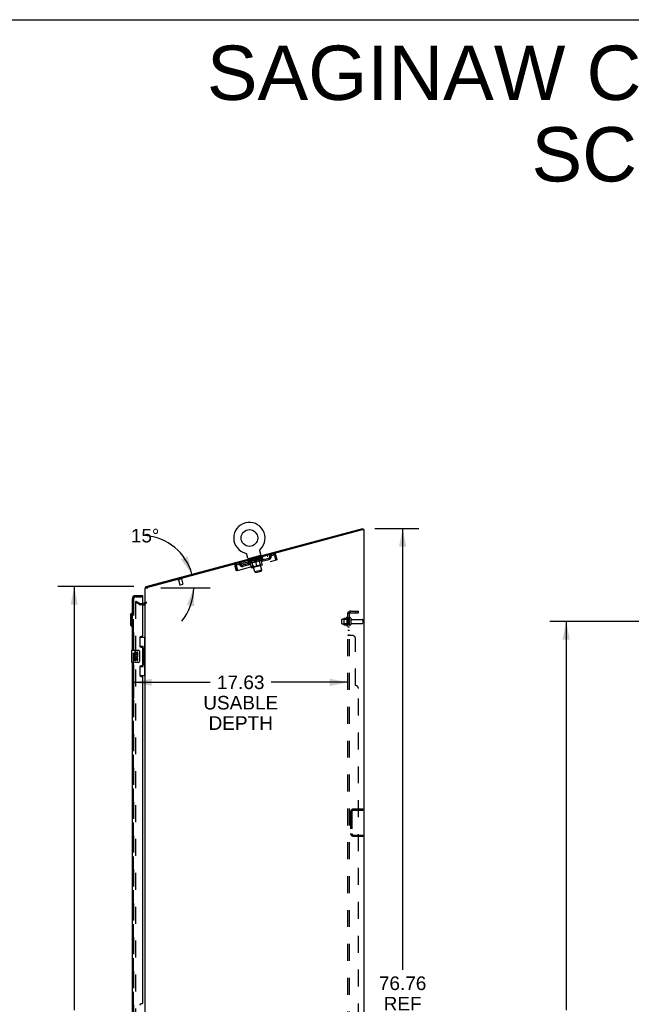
# Model space of a CAD drawing. Header units: inches. Extents: x 0 to 253, y 0 to 164.
# Tile 96 of 97: x 123 to 173, y 83 to 164. Entities that reach past the tile are written whole.
import ezdxf

# ---------------------------------------------------------------- set-up
doc = ezdxf.new("R2010")
doc.units = ezdxf.units.IN
doc.header["$LTSCALE"] = 13.939812
doc.header["$MEASUREMENT"] = 0
doc.linetypes.add('HIDDEN', pattern=[0.2, 0.1, -0.1])
doc.layers.get('0').update_dxf_attribs({"linetype": 'CONTINUOUS'})
for name, color, linetype in [('DEFAULT_2', 8, 'HIDDEN'), ('DIMENSIONS', 7, 'CONTINUOUS'), ('LEFTHAND_DOOR_ASSEMBLY', 7, 'CONTINUOUS'), ('RIGHTHAND_DOOR_ASSEMBLY', 7, 'CONTINUOUS'), ('SUBPANEL', 7, 'CONTINUOUS')]:
    doc.layers.add(name, color=color, linetype=linetype)
doc.styles.get("Standard").update_dxf_attribs({"font": 'arial.ttf'})
doc.dimstyles.new('DIMSTYLE_1', dxfattribs={"dimtxt": 1.118167, "dimasz": 1.490889, "dimexe": 0.09, "dimexo": 0.07, "dimgap": 0.0375, "dimtad": 0, "dimtih": 1, "dimtoh": 1, "dimzin": 4, "dimdsep": 46, "dimtxsty": 'Standard', "dimblk": '_FILLED', "dimblk1": '_FILLED', "dimblk2": '_FILLED', "dimcen": 0.09, "dimadec": 3, "dimazin": 1, "dimtfac": 1, "dimtdec": 3, "dimtofl": 0, "dimtmove": 0, "dimatfit": 3, "dimldrblk": '_FILLED', "dimfxl": 0, "dimtolj": 1, "dimtzin": 4, "dimarcsym": 0})
doc.dimstyles.new('DIMSTYLE_2', dxfattribs={"dimtxt": 1.118167, "dimasz": 1.490889, "dimexe": 0.09, "dimexo": 0.07, "dimgap": 0.0375, "dimtad": 0, "dimtih": 1, "dimtoh": 1, "dimdec": 0, "dimzin": 4, "dimdsep": 46, "dimtxsty": 'Standard', "dimblk": '_FILLED', "dimblk1": '_FILLED', "dimblk2": '_FILLED', "dimcen": 0.09, "dimadec": 3, "dimazin": 1, "dimtfac": 1, "dimtdec": 3, "dimtofl": 0, "dimtmove": 0, "dimatfit": 3, "dimldrblk": '_FILLED', "dimfxl": 0, "dimtolj": 1, "dimtzin": 4, "dimarcsym": 0})

# ---------------------------------------------------------------- blocks, each defined once
blk = doc.blocks.new('_FILLED')
at = {"color": 0, "linetype": 'ByBlock'}
blk.add_solid([(0, 0), (-1, 0.2), (-1, -0.2)], dxfattribs=at)
blk = doc.blocks.new('*D2')
at = {"layer": 'DIMENSIONS', "color": 2, "linetype": 'Continuous'}
for p, q in [((176.375, 114.468), (166.537, 114.468)), ((167.879, 114.468), (167.879, 82.461)), ((167.879, 48.218), (167.879, 80.225)), ((176.375, 48.218), (166.537, 48.218))]:
    blk.add_line(p, q, dxfattribs=at)
at = {"layer": 'DIMENSIONS', "color": 2, "linetype": 'Continuous', "xscale": 1.4908890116, "yscale": 1.4908890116, "zscale": 1.4908890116}
for p, rotation in [((167.879, 114.468), 90), ((167.879, 48.218), 270)]:
    blk.add_blockref('_FILLED', p, dxfattribs=dict(at, rotation=rotation))
at = {"layer": 'DIMENSIONS', "color": 2, "linetype": 'Continuous', "insert": (167.879, 81.902), "char_height": 1.1182, "width": 3.90735, "attachment_point": 2, "line_spacing_factor": 0.9}
blk.add_mtext('66.25', dxfattribs=at)
blk = doc.blocks.new('*D7')
at = {"layer": 'DIMENSIONS', "color": 2, "linetype": 'Continuous'}
for p, q in [((152.141, 122.107), (155.76, 122.107)), ((154.418, 122.107), (154.418, 85.805)), ((154.418, 45.343), (154.418, 81.891)), ((152.167, 45.343), (155.76, 45.343))]:
    blk.add_line(p, q, dxfattribs=at)
at = {"layer": 'DIMENSIONS', "color": 2, "linetype": 'Continuous', "xscale": 1.4908890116, "yscale": 1.4908890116, "zscale": 1.4908890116}
for p, rotation in [((154.418, 122.107), 90), ((154.418, 45.343), 270)]:
    blk.add_blockref('_FILLED', p, dxfattribs=dict(at, rotation=rotation))
at = {"layer": 'DIMENSIONS', "color": 2, "linetype": 'Continuous', "insert": (154.418, 85.246), "char_height": 1.1182, "width": 3.90735, "attachment_point": 2, "line_spacing_factor": 0.9}
blk.add_mtext('76.76\\PREF', dxfattribs=at)
blk = doc.blocks.new('*D10')
at = {"layer": 'DIMENSIONS', "color": 2, "linetype": 'Continuous'}
for p, q in [((132.284, 110.894), (132.284, 108.116)), ((132.284, 109.458), (138.584, 109.458)), ((149.909, 109.458), (143.609, 109.458))]:
    blk.add_line(p, q, dxfattribs=at)
at = {"layer": 'DIMENSIONS', "color": 2, "linetype": 'Continuous', "xscale": 1.4908890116, "yscale": 1.4908890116, "zscale": 1.4908890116, "rotation": 180}
blk.add_blockref('_FILLED', (132.284, 109.458), dxfattribs=at)
at = {"layer": 'DIMENSIONS', "color": 2, "linetype": 'Continuous', "xscale": 1.4908890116, "yscale": 1.4908890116, "zscale": 1.4908890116}
blk.add_blockref('_FILLED', (149.909, 109.458), dxfattribs=at)
at = {"layer": 'DIMENSIONS', "color": 2, "linetype": 'Continuous', "insert": (141.096, 110.017), "char_height": 1.1182, "width": 6.152, "attachment_point": 2, "line_spacing_factor": 0.9}
blk.add_mtext('17.63\\PUSABLE\\PDEPTH', dxfattribs=at)
blk = doc.blocks.new('*D11')
at = {"layer": 'DIMENSIONS', "color": 2, "linetype": 'Continuous'}
blk.add_line((134.508, 117.239), (138.572, 117.239), dxfattribs=at)
for start, end in [(15, 86.07322), (-39.71919, 0)]:
    blk.add_arc((132.929, 117.239), 4.301, start, end, dxfattribs=at)
for points in [[(136.185, 119.578), (137.084, 118.352), (136.726, 119.83)], [(137.267, 115.719), (137.23, 117.239), (136.679, 115.822)]]:
    blk.add_solid(points, dxfattribs=at)
at = {"layer": 'DIMENSIONS', "color": 2, "linetype": 'Continuous', "insert": (133.223, 122.089), "char_height": 1.11817, "width": 2.48297, "attachment_point": 2, "line_spacing_factor": 0.9}
blk.add_mtext('15\\fgdt;{\\fgdt;~}', dxfattribs=at)
blk = doc.blocks.new('*D12')
at = {"layer": 'DIMENSIONS', "color": 2, "linetype": 'Continuous'}
for p, q in [((132.298, 117.343), (126.053, 117.343)), ((127.395, 117.343), (127.395, 82.461)), ((127.395, 45.343), (127.395, 80.225)), ((132.309, 45.343), (126.053, 45.343))]:
    blk.add_line(p, q, dxfattribs=at)
at = {"layer": 'DIMENSIONS', "color": 2, "linetype": 'Continuous', "xscale": 1.4908890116, "yscale": 1.4908890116, "zscale": 1.4908890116}
for p, rotation in [((127.395, 117.343), 90), ((127.395, 45.343), 270)]:
    blk.add_blockref('_FILLED', p, dxfattribs=dict(at, rotation=rotation))
at = {"layer": 'DIMENSIONS', "color": 2, "linetype": 'Continuous', "insert": (127.395, 81.902), "char_height": 1.1182, "width": 3.90735, "attachment_point": 2, "line_spacing_factor": 0.9}
blk.add_mtext('72.00', dxfattribs=at)

msp = doc.modelspace()

# ---------------------------------------------------------------- linework, layer by layer
at = {"color": 7, "linetype": 'Continuous'}
for p, q in [((0, 163.998), (253.451, 163.998)), ((133.304, 117.339), (151.157, 122.123)), ((151.157, 122.123), (151.184, 122.023)), ((151.186, 122.023), (151.184, 122.023)), ((141.485, 120.089), (141.49, 120.087)), ((141.485, 120.089), (141.485, 120.089)), ((141.488, 120.088), (141.486, 120.088)), ((141.49, 120.087), (141.495, 120.086)), ((141.495, 120.086), (141.5, 120.084)), ((141.499, 120.084), (141.504, 120.082)), ((141.504, 120.082), (141.509, 120.08)), ((141.509, 120.08), (141.513, 120.078)), ((141.513, 120.078), (141.518, 120.076)), ((141.518, 120.076), (141.522, 120.073)), ((141.522, 120.073), (141.527, 120.07)), ((141.527, 120.07), (141.531, 120.068)), ((141.531, 120.068), (141.535, 120.065)), ((141.535, 120.065), (141.539, 120.061)), ((141.539, 120.062), (141.543, 120.058)), ((141.543, 120.058), (141.547, 120.055)), ((141.547, 120.055), (141.55, 120.051)), ((141.55, 120.051), (141.554, 120.048)), ((141.554, 120.048), (141.557, 120.044)), ((141.557, 120.044), (141.561, 120.04)), ((141.56, 120.04), (141.564, 120.036)), ((141.564, 120.036), (141.567, 120.032)), ((141.567, 120.032), (141.569, 120.028)), ((141.569, 120.028), (141.572, 120.023)), ((141.572, 120.023), (141.575, 120.019)), ((141.575, 120.019), (141.577, 120.015)), ((141.577, 120.015), (141.579, 120.01)), ((141.579, 120.01), (141.581, 120.005)), ((141.581, 120.005), (141.583, 120.001)), ((141.669, 119.683), (141.588, 119.987)), ((142.669, 120.317), (142.67, 120.323)), ((142.669, 120.312), (142.669, 120.317)), ((142.67, 120.307), (142.669, 120.312)), ((142.67, 120.328), (142.671, 120.333)), ((142.67, 120.322), (142.67, 120.328)), ((142.67, 120.302), (142.67, 120.307)), ((142.671, 120.297), (142.67, 120.302)), ((142.671, 120.338), (142.672, 120.343)), ((142.671, 120.333), (142.671, 120.338)), ((142.671, 120.292), (142.671, 120.297)), ((142.672, 120.287), (142.671, 120.292)), ((142.672, 120.343), (142.673, 120.348)), ((142.673, 120.282), (142.672, 120.287)), ((142.673, 120.282), (142.672, 120.287)), ((142.673, 120.348), (142.674, 120.353)), ((142.674, 120.278), (142.673, 120.282)), ((142.674, 120.353), (142.676, 120.358)), ((142.756, 119.974), (142.674, 120.278)), ((142.676, 120.357), (142.677, 120.362)), ((142.677, 120.362), (142.679, 120.367)), ((142.679, 120.367), (142.681, 120.372)), ((142.681, 120.372), (142.683, 120.376)), ((142.683, 120.376), (142.685, 120.381)), ((142.685, 120.381), (142.688, 120.385)), ((142.688, 120.385), (142.69, 120.39)), ((142.69, 120.39), (142.693, 120.394)), ((142.693, 120.394), (142.696, 120.398)), ((142.696, 120.398), (142.699, 120.402)), ((142.699, 120.402), (142.702, 120.406)), ((142.702, 120.406), (142.705, 120.41)), ((142.705, 120.41), (142.709, 120.414)), ((142.705, 120.41), (142.706, 120.411)), ((142.709, 120.414), (142.712, 120.418)), ((142.711, 120.417), (142.71, 120.415)), ((142.712, 120.418), (142.712, 120.417)), ((142.713, 119.892), (141.747, 119.633)), ((141.747, 119.633), (141.755, 119.604)), ((142.713, 119.892), (142.721, 119.863)), ((133.326, 117.257), (133.287, 117.288)), ((133.304, 117.339), (133.331, 117.239)), ((133.095, 115.947), (133.034, 115.947))]:
    msp.add_line(p, q, dxfattribs=at)
at = {"color": 3, "linetype": 'Continuous'}
for p, q in [((151.096, 121.999), (133.331, 117.239)), ((151.109, 122.003), (151.096, 121.999)), ((151.121, 122.006), (151.109, 122.003)), ((151.133, 122.009), (151.121, 122.006)), ((151.145, 122.012), (151.133, 122.009)), ((151.186, 122.023), (151.145, 122.012)), ((151.238, 122.023), (151.186, 122.023)), ((151.238, 122.023), (151.238, 45.447)), ((133.238, 45.447), (133.238, 117.239)), ((133.238, 117.239), (133.464, 117.239)), ((133.464, 117.239), (133.464, 117.275))]:
    msp.add_line(p, q, dxfattribs=at)
at = {"color": 7, "linetype": 'Continuous'}
for points in [[(141.583, 120.001), (141.585, 119.996), (141.586, 119.991), (141.588, 119.987)], [(133.287, 117.288), (133.288, 117.29), (133.289, 117.293), (133.29, 117.295), (133.291, 117.298), (133.292, 117.301), (133.292, 117.304), (133.293, 117.307), (133.293, 117.31), (133.294, 117.313), (133.294, 117.317), (133.295, 117.32), (133.295, 117.322), (133.295, 117.325), (133.296, 117.328), (133.297, 117.33), (133.297, 117.333), (133.298, 117.335), (133.299, 117.336), (133.3, 117.337), (133.302, 117.338), (133.303, 117.339), (133.304, 117.339)]]:
    msp.add_lwpolyline(points, dxfattribs=at)
msp.add_circle((141.809, 121.335), 0.688, dxfattribs=at)
for centre, radius, start, end in [((141.809, 121.335), 1.288, 314.50527, 255.49473), ((142.689, 119.957), 0.069, 290, 15), ((141.736, 119.701), 0.069, 195, 280), ((133.464, 117.148), 0.226, 141.68811, 156.352), ((133.095, 116.089), 0.142, 270, 360)]:
    msp.add_arc(centre, radius, start, end, dxfattribs=at)
at = {"color": 3, "linetype": 'Continuous'}
msp.add_arc((133.464, 117.148), 0.122, 105, 132.00502, dxfattribs=at)
at = {"layer": 'DEFAULT_2', "color": 8, "linetype": 'HIDDEN'}
for p, q in [((141.493, 120.086), (141.495, 120.086)), ((143.794, 120.043), (143.821, 119.942)), ((140.763, 119.123), (140.736, 119.223)), ((140.763, 119.123), (143.821, 119.942)), ((140.85, 118.671), (143.971, 119.508)), ((141.72, 119.227), (141.253, 119.102)), ((141.269, 119.366), (141.296, 119.265)), ((141.522, 119.066), (141.495, 119.167)), ((141.692, 119.323), (141.68, 119.368)), ((141.691, 119.365), (141.689, 119.371)), ((142.916, 119.651), (141.692, 119.323)), ((141.875, 119.257), (141.692, 119.323)), ((141.7, 119.364), (141.699, 119.367)), ((141.7, 119.364), (142.888, 119.682)), ((141.709, 119.366), (141.708, 119.369)), ((141.71, 119.366), (141.709, 119.369)), ((141.719, 119.372), (141.717, 119.378)), ((141.735, 119.373), (141.734, 119.376)), ((141.737, 119.373), (141.736, 119.377)), ((141.764, 119.384), (141.762, 119.39)), ((141.779, 119.385), (141.778, 119.388)), ((141.781, 119.385), (141.78, 119.388)), ((141.978, 119.441), (141.783, 119.389)), ((141.825, 119.4), (141.823, 119.407)), ((141.827, 119.398), (141.826, 119.4)), ((141.828, 119.398), (141.827, 119.401)), ((141.831, 119.399), (141.83, 119.401)), ((141.838, 119.4), (141.837, 119.404)), ((141.838, 119.4), (141.837, 119.403)), ((141.841, 119.401), (141.84, 119.404)), ((141.841, 119.658), (141.849, 119.629)), ((141.869, 119.419), (141.842, 119.52)), ((141.844, 119.402), (141.843, 119.406)), ((141.848, 119.403), (141.848, 119.406)), ((141.862, 119.407), (141.861, 119.41)), ((141.979, 118.909), (141.874, 119.301)), ((141.875, 119.257), (141.885, 119.26)), ((141.88, 119.412), (141.879, 119.417)), ((141.88, 119.412), (141.879, 119.415)), ((141.901, 119.581), (141.88, 119.658)), ((141.9, 119.421), (141.899, 119.427)), ((141.9, 119.417), (141.899, 119.42)), ((141.9, 119.417), (141.899, 119.42)), ((141.911, 119.42), (141.91, 119.423)), ((141.971, 119.589), (141.913, 119.574)), ((141.915, 119.421), (141.914, 119.424)), ((141.923, 119.423), (141.923, 119.426)), ((141.934, 119.426), (141.933, 119.433)), ((141.949, 119.43), (141.949, 119.433)), ((141.952, 119.431), (141.951, 119.434)), ((142.246, 118.544), (141.969, 119.578)), ((141.979, 119.438), (141.978, 119.441)), ((142.043, 119.458), (141.983, 119.442)), ((141.988, 119.444), (141.986, 119.45)), ((141.995, 119.443), (141.994, 119.446)), ((142, 119.444), (141.999, 119.447)), ((142.005, 119.445), (142.003, 119.453)), ((142.124, 118.951), (142.003, 119.403)), ((142.009, 119.446), (142.009, 119.449)), ((142.02, 119.449), (142.019, 119.452)), ((142.023, 119.296), (142.196, 119.343)), ((142.043, 119.455), (142.043, 119.458)), ((142.115, 119.478), (142.058, 119.462)), ((142.078, 119.465), (142.077, 119.468)), ((142.084, 119.47), (142.083, 119.476)), ((142.089, 119.468), (142.088, 119.471)), ((142.091, 119.468), (142.089, 119.477)), ((142.094, 119.469), (142.093, 119.472)), ((142.101, 119.471), (142.1, 119.474)), ((142.116, 119.475), (142.115, 119.478)), ((142.193, 119.499), (142.14, 119.485)), ((142.153, 119.485), (142.153, 119.488)), ((142.183, 119.496), (142.257, 119.521)), ((142.187, 119.497), (142.186, 119.504)), ((142.188, 119.498), (142.186, 119.504)), ((142.186, 119.504), (142.186, 119.504)), ((142.189, 119.494), (142.188, 119.498)), ((142.192, 119.495), (142.192, 119.499)), ((142.193, 119.496), (142.193, 119.499)), ((142.194, 119.496), (142.193, 119.499)), ((142.227, 119.508), (142.289, 119.524)), ((142.233, 119.506), (142.232, 119.509)), ((142.237, 119.511), (142.237, 119.514)), ((142.258, 119.516), (142.257, 119.521)), ((142.274, 119.517), (142.273, 119.52)), ((142.291, 119.525), (142.291, 119.525)), ((142.292, 119.522), (142.291, 119.525)), ((142.292, 119.522), (142.291, 119.525)), ((142.292, 119.532), (142.404, 119.555)), ((142.294, 119.526), (142.292, 119.532)), ((142.297, 119.523), (142.296, 119.527)), ((142.297, 119.523), (142.296, 119.527)), ((142.296, 119.527), (142.296, 119.527)), ((142.314, 119.531), (142.36, 119.544)), ((142.314, 119.528), (142.314, 119.531)), ((142.436, 118.993), (142.321, 119.422)), ((142.356, 119.539), (142.355, 119.542)), ((142.395, 119.55), (142.394, 119.553)), ((142.395, 119.553), (142.447, 119.567)), ((142.395, 119.55), (142.395, 119.553)), ((142.396, 119.55), (142.395, 119.553)), ((142.398, 119.561), (142.398, 119.561)), ((142.399, 119.554), (142.398, 119.561)), ((142.4, 119.554), (142.398, 119.561)), ((142.4, 119.551), (142.399, 119.554)), ((142.435, 119.561), (142.434, 119.563)), ((142.469, 119.416), (142.643, 119.463)), ((142.472, 119.574), (142.529, 119.589)), ((142.473, 119.571), (142.472, 119.574)), ((142.488, 119.575), (142.487, 119.578)), ((142.495, 119.577), (142.494, 119.58)), ((142.498, 119.577), (142.495, 119.586)), ((142.5, 119.578), (142.499, 119.581)), ((142.503, 119.582), (142.501, 119.588)), ((142.511, 119.581), (142.51, 119.584)), ((142.599, 119.758), (142.541, 119.742)), ((142.545, 119.593), (142.605, 119.609)), ((142.545, 119.59), (142.545, 119.593)), ((142.826, 118.699), (142.548, 119.734)), ((142.569, 119.596), (142.568, 119.599)), ((142.579, 119.599), (142.579, 119.602)), ((142.583, 119.6), (142.581, 119.608)), ((142.606, 119.77), (142.585, 119.847)), ((142.589, 119.602), (142.588, 119.605)), ((142.594, 119.603), (142.593, 119.606)), ((142.599, 119.608), (142.598, 119.614)), ((142.728, 119.112), (142.607, 119.565)), ((142.609, 119.61), (142.804, 119.662)), ((142.61, 119.607), (142.609, 119.61)), ((142.619, 119.867), (142.627, 119.838)), ((142.636, 119.614), (142.636, 119.617)), ((142.639, 119.615), (142.639, 119.618)), ((142.654, 119.619), (142.652, 119.626)), ((142.665, 119.622), (142.664, 119.625)), ((142.674, 119.625), (142.673, 119.628)), ((142.678, 119.626), (142.677, 119.629)), ((142.687, 119.631), (142.685, 119.638)), ((142.714, 119.646), (142.687, 119.746)), ((142.689, 119.628), (142.688, 119.631)), ((142.689, 119.628), (142.688, 119.631)), ((142.709, 119.634), (142.707, 119.639)), ((142.709, 119.634), (142.708, 119.637)), ((142.727, 119.639), (142.726, 119.641)), ((142.74, 119.642), (142.74, 119.645)), ((142.745, 119.643), (142.743, 119.647)), ((142.748, 119.644), (142.747, 119.647)), ((142.751, 119.645), (142.75, 119.648)), ((142.751, 119.645), (142.75, 119.648)), ((142.758, 119.647), (142.757, 119.65)), ((142.762, 119.651), (142.76, 119.658)), ((142.761, 119.648), (142.76, 119.651)), ((142.762, 119.648), (142.761, 119.651)), ((142.874, 119.149), (142.769, 119.541)), ((142.78, 119.499), (142.791, 119.502)), ((142.791, 119.502), (142.916, 119.651)), ((142.808, 119.66), (142.807, 119.663)), ((142.81, 119.661), (142.809, 119.664)), ((142.823, 119.668), (142.822, 119.674)), ((142.852, 119.672), (142.851, 119.675)), ((142.853, 119.673), (142.853, 119.676)), ((142.868, 119.68), (142.867, 119.686)), ((142.879, 119.679), (142.878, 119.683)), ((142.88, 119.68), (142.879, 119.683)), ((142.888, 119.682), (142.888, 119.685)), ((142.896, 119.687), (142.894, 119.694)), ((142.916, 119.651), (142.903, 119.696)), ((142.94, 119.554), (143.406, 119.679)), ((142.967, 119.453), (143.433, 119.578)), ((143.192, 119.514), (143.165, 119.614)), ((143.261, 119.9), (143.288, 119.799)), ((143.433, 119.578), (143.406, 119.679)), ((143.869, 119.89), (143.971, 119.508)), ((143.998, 119.924), (143.898, 119.898)), ((144, 119.516), (143.898, 119.898)), ((144.101, 119.542), (143.998, 119.924)), ((144.101, 119.542), (144, 119.516)), ((140.618, 119.019), (140.718, 119.045)), ((140.618, 119.019), (140.72, 118.637)), ((140.718, 119.045), (140.821, 118.663)), ((140.821, 118.663), (140.72, 118.637)), ((140.85, 118.671), (140.747, 119.053)), ((141.28, 119.001), (141.253, 119.102)), ((141.747, 119.126), (141.28, 119.001)), ((142.848, 119.103), (142.024, 118.883)), ((142.124, 118.951), (142.096, 118.902)), ((142.728, 119.112), (142.124, 118.951)), ((142.826, 118.699), (142.246, 118.544)), ((142.331, 118.495), (142.246, 118.544)), ((142.331, 118.495), (142.777, 118.615)), ((142.728, 119.112), (142.777, 119.084)), ((142.777, 118.615), (142.826, 118.699)), ((136.229, 117.971), (135.955, 117.898)), ((135.972, 117.902), (136.088, 117.47)), ((136.32, 117.522), (136.1, 117.463)), ((136.212, 117.966), (136.327, 117.535)), ((132.477, 116.148), (132.425, 116.057)), ((132.425, 116.077), (132.425, 46.608)), ((132.766, 115.861), (132.425, 116.057)), ((132.477, 116.148), (132.818, 115.951)), ((132.833, 115.947), (133.034, 115.947)), ((133.095, 115.843), (132.833, 115.843)), ((149.409, 114.31), (149.409, 114.625)), ((149.439, 114.655), (150.034, 114.655)), ((149.439, 114.28), (150.034, 114.28)), ((149.573, 114.724), (149.573, 114.212)), ((149.593, 114.651), (149.573, 114.671)), ((149.593, 114.284), (149.573, 114.264)), ((149.583, 114.745), (149.811, 114.745)), ((149.593, 114.651), (149.593, 114.284)), ((149.889, 114.651), (149.593, 114.651)), ((149.889, 114.284), (149.593, 114.284)), ((149.839, 114.824), (149.839, 114.112)), ((149.889, 114.651), (149.909, 114.671)), ((149.889, 114.651), (149.889, 114.284)), ((149.889, 114.284), (149.909, 114.264)), ((149.909, 114.802), (149.909, 114.134)), ((150.034, 114.21), (150.034, 114.725)), ((150.144, 114.725), (150.144, 114.21)), ((150.206, 114.633), (151.104, 114.633)), ((150.206, 114.303), (151.104, 114.303)), ((151.134, 114.603), (151.134, 114.333)), ((149.583, 114.19), (149.811, 114.19)), ((150.38, 99.03), (151.134, 99.03)), ((150.38, 98.926), (151.134, 98.926)), ((151.134, 98.926), (151.134, 99.03)), ((150.134, 98.784), (150.134, 97.027)), ((150.238, 98.784), (150.238, 97.027)), ((150.38, 96.884), (151.134, 96.884)), ((151.134, 96.78), (150.38, 96.78)), ((151.134, 96.884), (151.134, 96.78))]:
    msp.add_line(p, q, dxfattribs=at)
for points in [[(143.794, 120.043), (143.796, 120.042), (143.8, 120.04), (143.803, 120.035), (143.807, 120.029), (143.812, 120.021), (143.817, 120.011), (143.823, 120), (143.828, 119.987), (143.835, 119.973), (143.841, 119.957), (143.848, 119.941), (143.855, 119.924), (143.862, 119.907), (143.869, 119.89)], [(140.747, 119.053), (140.745, 119.072), (140.742, 119.09), (140.74, 119.108), (140.738, 119.126), (140.736, 119.142), (140.734, 119.157), (140.733, 119.172), (140.732, 119.184), (140.731, 119.195), (140.731, 119.205), (140.731, 119.212), (140.732, 119.218), (140.734, 119.221), (140.736, 119.223)], [(142.03, 119.298), (142.005, 119.296), (141.979, 119.295), (141.954, 119.295), (141.928, 119.296), (141.901, 119.298), (141.874, 119.301)], [(141.874, 119.301), (141.9, 119.298), (141.926, 119.296), (141.951, 119.294), (141.975, 119.294), (141.999, 119.295), (142.023, 119.296)], [(142.321, 119.422), (142.299, 119.405), (142.277, 119.39), (142.254, 119.376), (142.232, 119.363), (142.21, 119.351), (142.187, 119.34)], [(142.196, 119.343), (142.218, 119.353), (142.239, 119.365), (142.259, 119.377), (142.28, 119.391), (142.301, 119.405), (142.322, 119.42)], [(142.479, 119.419), (142.453, 119.417), (142.428, 119.416), (142.402, 119.416), (142.376, 119.417), (142.349, 119.419), (142.321, 119.422)], [(142.322, 119.42), (142.348, 119.417), (142.373, 119.415), (142.398, 119.414), (142.422, 119.414), (142.446, 119.415), (142.469, 119.416)], [(142.769, 119.541), (142.747, 119.525), (142.725, 119.51), (142.703, 119.496), (142.68, 119.483), (142.658, 119.471), (142.636, 119.461)], [(142.643, 119.463), (142.664, 119.473), (142.686, 119.485), (142.707, 119.497), (142.728, 119.511), (142.748, 119.525), (142.769, 119.54)], [(143.821, 119.942), (143.823, 119.942), (143.826, 119.942), (143.829, 119.94), (143.832, 119.938), (143.835, 119.936), (143.838, 119.932), (143.842, 119.929), (143.845, 119.924), (143.849, 119.919), (143.853, 119.914), (143.857, 119.908), (143.861, 119.902), (143.865, 119.896), (143.869, 119.89)], [(140.747, 119.053), (140.748, 119.061), (140.748, 119.068), (140.749, 119.075), (140.749, 119.082), (140.75, 119.089), (140.751, 119.095), (140.752, 119.101), (140.753, 119.106), (140.754, 119.11), (140.755, 119.114), (140.757, 119.117), (140.759, 119.12), (140.761, 119.122), (140.763, 119.123)], [(132.443, 116.097), (132.441, 116.097), (132.439, 116.097), (132.437, 116.096), (132.435, 116.095), (132.434, 116.094), (132.432, 116.093), (132.431, 116.092), (132.429, 116.09), (132.428, 116.088), (132.427, 116.086), (132.426, 116.084), (132.426, 116.082), (132.426, 116.08), (132.425, 116.077)], [(132.451, 116.095), (132.449, 116.096), (132.447, 116.097), (132.445, 116.097), (132.443, 116.097), (132.443, 116.097)]]:
    msp.add_lwpolyline(points, dxfattribs=at)
for centre, radius, start, end in [((143.664, 119.835), 0.167, 105, 186.92837), ((143.837, 119.881), 0.167, 15, 105), ((140.779, 119.062), 0.167, 105, 195), ((140.952, 119.108), 0.167, 23.07163, 105), ((140.953, 119.109), 0.0625, 22.98631, 105), ((141.221, 119.223), 0.125, 203.07163, 285), ((141.687, 119.348), 0.125, 285, 6.92837), ((141.687, 119.348), 0.229, 285, 7.01369), ((141.736, 119.701), 0.069, 280, 285), ((141.977, 119.383), 0.167, 105, 186.92837), ((141.871, 119.656), 0.01, 15, 105), ((141.911, 119.583), 0.01, 195, 285), ((141.977, 119.383), 0.0625, 105, 187.01369), ((141.964, 119.393), 0.0398, 15, 105), ((141.959, 119.576), 0.01, 15, 105), ((142.558, 119.736), 0.01, 105, 195), ((142.595, 119.85), 0.01, 105, 195), ((142.639, 119.56), 0.167, 23.07163, 105), ((142.596, 119.767), 0.01, 285, 15), ((142.645, 119.576), 0.0398, 105, 195), ((142.639, 119.561), 0.0625, 22.98631, 105), ((142.908, 119.675), 0.229, 202.98631, 285), ((142.689, 119.957), 0.069, 285, 290), ((142.908, 119.675), 0.125, 203.07163, 285), ((142.839, 119.139), 0.0371, 285, 15), ((143.374, 119.8), 0.125, 285, 6.92837), ((143.374, 119.8), 0.229, 285, 7.01369), ((143.663, 119.835), 0.0625, 105, 187.01369), ((143.837, 119.881), 0.063, 15, 105), ((140.779, 119.062), 0.063, 105, 195), ((141.221, 119.223), 0.229, 202.98631, 285), ((142.015, 118.919), 0.0371, 195, 285), ((135.949, 117.918), 0.0215, 105, 285), ((136.224, 117.992), 0.0215, 285, 105), ((136.318, 117.532), 0.01, 285, 15), ((136.098, 117.473), 0.01, 195, 285), ((132.833, 115.977), 0.03, 240, 270), ((133.095, 116.089), 0.246, 270, 360), ((132.833, 115.977), 0.134, 240, 270), ((149.439, 114.625), 0.03, 90, 180), ((149.439, 114.31), 0.03, 180, 270), ((149.714, 114.724), 0.141, 174.79195, 180), ((149.583, 114.735), 0.01, 90, 174.80617), ((149.792, 114.755), 0.01, 270, 336.03207), ((150.439, 114.468), 0.698, 149.33687, 156.03207), ((149.871, 114.802), 0.0384, 0, 145.55034), ((150.089, 114.725), 0.055, 0, 180), ((150.206, 114.695), 0.0625, 180, 270), ((150.206, 114.24), 0.0625, 90, 180), ((151.104, 114.603), 0.03, 0, 90), ((151.104, 114.333), 0.03, 270, 360), ((149.714, 114.212), 0.141, 180, 185.20805), ((149.583, 114.2), 0.01, 185.19383, 270), ((149.792, 114.18), 0.01, 23.96793, 90), ((150.439, 114.468), 0.698, 203.96793, 210.66313), ((149.871, 114.134), 0.0384, 214.44966, 360), ((150.089, 114.21), 0.055, 180, 360), ((150.38, 98.784), 0.246, 90, 180), ((150.38, 98.784), 0.142, 90, 180), ((150.38, 97.027), 0.246, 180, 270), ((150.38, 97.027), 0.142, 180, 270)]:
    msp.add_arc(centre, radius, start, end, dxfattribs=at)
for centre, major_axis, ratio, start_param, end_param in [((141.664, 119.352), (0.191, 0.051), 0.060556, 0.430652, 1.470503), ((142.292, 119.532), (0.612, 0.164), 0.060556, 3.141593, 3.316126), ((142.292, 119.532), (0.61, 0.17), 0.05963, 2.96643, 3.140963), ((141.666, 119.345), (0.191, 0.053), 0.05963, 1.376596, 1.469874), ((141.707, 119.363), (0.192, 0.049), 0.05963, 0.605815, 1.645666), ((141.641, 119.346), (0.191, 0.053), 0.05963, 0.25549, 1.295341), ((142.292, 119.532), (0.613, 0.157), 0.05963, -2.96643, -2.791898), ((142.292, 119.532), (0.608, 0.177), 0.05688, 2.791345, 2.965878), ((141.708, 119.357), (0.191, 0.051), 0.060556, 1.551758, 1.645036), ((141.642, 119.339), (0.19, 0.055), 0.05688, 1.20151, 1.294789), ((141.709, 119.359), (0.158, 0.044), 0.05963, 1.065228, 1.614276), ((141.69, 119.354), (0.158, 0.046), 0.05688, 0.890143, 1.43919), ((141.746, 119.369), (0.159, 0.043), 0.060556, 1.240391, 1.789438), ((141.767, 119.379), (0.192, 0.047), 0.05688, 0.7809, 1.820751), ((141.637, 119.345), (0.19, 0.055), 0.05688, 0.080405, 1.120256), ((142.292, 119.532), (0.615, 0.151), 0.05688, -2.791345, -2.616812), ((142.292, 119.532), (0.607, 0.182), 0.052395, 2.616403, 2.790936), ((141.769, 119.373), (0.192, 0.049), 0.05963, 1.72692, 1.820198), ((141.639, 119.338), (0.19, 0.057), 0.052395, 1.026568, 1.119847), ((141.689, 119.354), (0.157, 0.047), 0.052395, 0.715201, 1.264248), ((141.8, 119.384), (0.159, 0.041), 0.05963, 1.415553, 1.9646), ((141.844, 119.4), (0.193, 0.045), 0.052395, 0.955842, 1.995693), ((141.653, 119.349), (0.19, 0.057), 0.052395, -0.094537, 0.945314), ((142.292, 119.532), (0.617, 0.145), 0.052395, -2.616403, -2.44187), ((142.292, 119.532), (0.605, 0.188), 0.046319, 2.441654, 2.616187), ((141.845, 119.394), (0.192, 0.047), 0.05688, 1.902006, 1.995284), ((141.655, 119.342), (0.189, 0.059), 0.046319, 0.851819, 0.945098), ((141.707, 119.359), (0.157, 0.049), 0.046319, 0.540452, 1.089499), ((141.868, 119.402), (0.16, 0.039), 0.05688, 1.590638, 2.139686), ((141.934, 119.424), (0.193, 0.044), 0.046319, 1.130591, 2.170442), ((142.292, 119.532), (0.618, 0.14), 0.046319, -2.441654, -2.267121), ((141.689, 119.359), (0.189, 0.059), 0.046319, -0.269286, 0.770565), ((142.292, 119.532), (0.604, 0.192), 0.038841, 2.267123, 2.441656), ((141.936, 119.418), (0.193, 0.045), 0.052395, 2.076947, 2.170226), ((141.691, 119.352), (0.189, 0.06), 0.038841, 0.677289, 0.770567), ((141.743, 119.368), (0.157, 0.05), 0.038841, 0.365921, 0.914969), ((141.95, 119.424), (0.16, 0.038), 0.052395, 1.76558, 2.314627), ((142.035, 119.451), (0.194, 0.042), 0.038841, 1.305122, 2.344973), ((142.292, 119.532), (0.619, 0.135), 0.038841, -2.267123, -2.092591), ((141.744, 119.373), (0.189, 0.06), 0.038841, -0.443817, 0.596034), ((142.292, 119.532), (0.603, 0.196), 0.030195, 2.09281, 2.267343), ((142.037, 119.445), (0.193, 0.044), 0.046319, 2.251696, 2.344975), ((141.745, 119.367), (0.189, 0.061), 0.030195, 0.502975, 0.596254), ((141.795, 119.382), (0.156, 0.051), 0.030195, 0.191608, 0.740655), ((142.042, 119.449), (0.16, 0.036), 0.046319, 1.940329, 2.489376), ((141.815, 119.392), (0.189, 0.061), 0.030195, -0.61813, 0.421721), ((142.144, 119.481), (0.194, 0.041), 0.030195, 1.479435, 2.519286), ((142.292, 119.532), (0.62, 0.132), 0.030195, -2.09281, -1.918277), ((142.292, 119.532), (0.602, 0.199), 0.020645, 1.918687, 2.09322), ((142.146, 119.474), (0.194, 0.042), 0.038841, 2.426227, 2.519505), ((141.816, 119.386), (0.188, 0.062), 0.020645, 0.328852, 0.422131), ((141.863, 119.401), (0.156, 0.052), 0.020645, 0.017485, 0.566532), ((142.142, 119.475), (0.161, 0.035), 0.038841, 2.11486, 2.663907), ((141.9, 119.415), (0.188, 0.062), 0.020645, -0.792253, 0.247598), ((142.258, 119.511), (0.194, 0.04), 0.020645, 1.653558, 2.693409), ((142.292, 119.532), (0.621, 0.129), 0.020645, -1.918687, -1.744154), ((142.292, 119.532), (0.602, 0.2), 0.010478, 1.744704, 1.919237), ((142.26, 119.505), (0.194, 0.041), 0.030195, 2.60054, 2.693819), ((141.902, 119.409), (0.188, 0.063), 0.010478, 0.154869, 0.248148), ((141.944, 119.422), (0.156, 0.052), 0.010478, 6.126688, 6.675735), ((142.247, 119.503), (0.161, 0.034), 0.030195, 2.289173, 2.83822), ((141.998, 119.441), (0.188, 0.063), 0.010478, -0.966236, -0.000846), ((142.373, 119.542), (0.194, 0.04), 0.010478, 1.827541, 2.867392), ((142.292, 119.532), (0.621, 0.127), 0.010478, -1.744704, -1.570171), ((142.375, 119.535), (0.194, 0.04), 0.020645, 2.774664, 2.867942), ((142.353, 119.532), (0.161, 0.033), 0.020645, 2.463296, 3.012344), ((142.217, 119.5), (0.188, 0.063), 0.010478, 0.274201, 1.314052), ((142.135, 119.473), (0.156, 0.052), 0.010478, -0.000298, 0.504314), ((142.106, 119.463), (0.188, 0.063), 0.010478, 0.192946, 0.399283), ((142.292, 119.532), (0.602, 0.2), 0.010478, -1.578586, -1.396888), ((142.487, 119.565), (0.194, 0.04), 0.010478, 2.948646, 3.041925), ((142.457, 119.56), (0.161, 0.033), 0.010478, 2.637279, 3.142076), ((142.332, 119.531), (0.188, 0.062), 0.020645, 0.448184, 1.488034), ((142.239, 119.501), (0.156, 0.052), 0.020645, 0.129249, 0.678296), ((142.219, 119.493), (0.188, 0.062), 0.020645, 0.273651, 0.366929), ((142.292, 119.532), (0.621, 0.127), 0.010478, 1.222355, 1.396888), ((142.592, 119.6), (0.194, 0.04), 0.010478, -3.140747, -2.175357), ((142.292, 119.532), (0.602, 0.199), 0.020645, -1.397439, -1.222906), ((142.445, 119.561), (0.189, 0.061), 0.030195, 0.622307, 1.662158), ((142.345, 119.53), (0.156, 0.051), 0.030195, 0.303372, 0.852419), ((142.69, 119.627), (0.194, 0.04), 0.020645, 2.893995, 3.933846), ((142.648, 119.611), (0.161, 0.033), 0.010478, 2.749043, 3.29809), ((142.333, 119.524), (0.189, 0.061), 0.030195, 0.447774, 0.541052), ((142.691, 119.62), (0.194, 0.04), 0.010478, 2.893445, 2.986723), ((142.292, 119.532), (0.621, 0.129), 0.020645, 1.048373, 1.222906), ((142.555, 119.59), (0.189, 0.06), 0.038841, 0.79662, 1.836471), ((142.292, 119.532), (0.603, 0.196), 0.030195, -1.223315, -1.048783), ((142.45, 119.558), (0.157, 0.05), 0.038841, 0.477686, 1.026733), ((142.729, 119.633), (0.161, 0.033), 0.020645, 2.57506, 3.124108), ((142.775, 119.65), (0.194, 0.041), 0.030195, 2.719872, 3.759723), ((142.656, 119.618), (0.189, 0.059), 0.046319, 0.971151, 2.011002), ((142.447, 119.555), (0.189, 0.06), 0.038841, 0.622087, 0.715366), ((142.777, 119.643), (0.194, 0.04), 0.020645, 2.719462, 2.812741), ((142.292, 119.532), (0.62, 0.132), 0.030195, 0.87425, 1.048783), ((142.292, 119.532), (0.604, 0.192), 0.038841, -1.049002, -0.874469), ((142.55, 119.585), (0.157, 0.049), 0.046319, 0.652216, 1.201263), ((142.746, 119.642), (0.19, 0.057), 0.052395, 1.1459, 2.185751), ((142.797, 119.651), (0.161, 0.034), 0.030195, 2.400937, 2.949985), ((142.846, 119.669), (0.194, 0.042), 0.038841, 2.545558, 3.585409), ((142.642, 119.609), (0.157, 0.047), 0.052395, 0.826965, 1.376012), ((142.556, 119.584), (0.189, 0.059), 0.046319, 0.796618, 0.889896), ((142.848, 119.662), (0.194, 0.041), 0.030195, 2.545339, 2.638617), ((142.823, 119.662), (0.19, 0.055), 0.05688, 1.320842, 2.360692), ((142.292, 119.532), (0.619, 0.135), 0.038841, 0.699936, 0.874469), ((142.292, 119.532), (0.605, 0.188), 0.046319, -0.874471, -0.699939), ((142.901, 119.683), (0.193, 0.044), 0.046319, 2.371028, 3.410879), ((142.849, 119.665), (0.161, 0.035), 0.038841, 2.226624, 2.775671), ((142.883, 119.678), (0.191, 0.053), 0.05963, 1.495927, 2.535778), ((142.724, 119.631), (0.158, 0.046), 0.05688, 1.001907, 1.550954), ((142.936, 119.693), (0.193, 0.045), 0.052395, 2.196279, 3.23613), ((142.885, 119.674), (0.16, 0.036), 0.046319, 2.052093, 2.601141), ((142.657, 119.611), (0.19, 0.057), 0.052395, 0.971367, 1.064645), ((142.902, 119.677), (0.194, 0.042), 0.038841, 2.371026, 2.464304), ((142.926, 119.69), (0.191, 0.051), 0.060556, 1.671089, 2.71094), ((142.292, 119.532), (0.618, 0.14), 0.046319, 0.525406, 0.699939), ((142.953, 119.697), (0.192, 0.047), 0.05688, 2.021337, 3.061188), ((142.292, 119.532), (0.607, 0.182), 0.052395, -0.699723, -0.52519), ((142.949, 119.696), (0.192, 0.049), 0.05963, 1.846251, 2.886102), ((142.793, 119.65), (0.158, 0.044), 0.05963, 1.176993, 1.72604), ((142.903, 119.679), (0.16, 0.038), 0.052395, 1.877344, 2.426392), ((142.846, 119.664), (0.159, 0.043), 0.060556, 1.352155, 1.901202), ((142.902, 119.679), (0.16, 0.039), 0.05688, 1.702402, 2.25145), ((142.883, 119.674), (0.159, 0.041), 0.05963, 1.527317, 2.076364), ((142.748, 119.635), (0.19, 0.055), 0.05688, 1.146309, 1.239587), ((142.938, 119.686), (0.193, 0.044), 0.046319, 2.196495, 2.289773), ((142.292, 119.532), (0.617, 0.145), 0.052395, 0.350657, 0.52519), ((142.292, 119.532), (0.608, 0.177), 0.05688, -0.524781, -0.350248), ((142.824, 119.656), (0.191, 0.053), 0.05963, 1.321394, 1.414673), ((142.955, 119.691), (0.193, 0.045), 0.052395, 2.021746, 2.115024), ((142.292, 119.532), (0.615, 0.151), 0.05688, 0.175715, 0.350248), ((142.292, 119.532), (0.61, 0.17), 0.05963, -0.349695, -0.175162), ((142.885, 119.672), (0.191, 0.051), 0.060556, 1.496556, 1.589835), ((142.951, 119.69), (0.192, 0.047), 0.05688, 1.846804, 1.940083), ((142.927, 119.683), (0.192, 0.049), 0.05963, 1.671719, 1.764997), ((142.292, 119.532), (0.613, 0.157), 0.05963, 0.000629, 0.175162), ((142.292, 119.532), (0.612, 0.164), 0.060556, -0.174533, 0)]:
    msp.add_ellipse(centre, major_axis=major_axis, ratio=ratio, start_param=start_param, end_param=end_param, dxfattribs=at)
at = {"layer": 'LEFTHAND_DOOR_ASSEMBLY', "color": 8, "linetype": 'HIDDEN'}
for p, q in [((132.284, 46.339), (132.284, 116.346)), ((132.426, 116.489), (133.014, 116.489))]:
    msp.add_line(p, q, dxfattribs=at)
msp.add_arc((132.426, 116.346), 0.142, 90, 180, dxfattribs=at)
at = {"layer": 'RIGHTHAND_DOOR_ASSEMBLY', "color": 3, "linetype": 'Continuous'}
for p, q in [((132.18, 112.093), (132.18, 116.346)), ((132.426, 116.593), (133.034, 116.593)), ((133.034, 113.3), (133.034, 116.469)), ((132.784, 113.11), (132.784, 112.49)), ((132.974, 113.24), (132.914, 113.24)), ((132.914, 112.36), (132.974, 112.36)), ((133.034, 110.885), (133.034, 112.3)), ((132.18, 81.843), (132.18, 111.093)), ((132.784, 110.695), (132.784, 110.075)), ((132.974, 110.825), (132.914, 110.825)), ((132.914, 109.945), (132.974, 109.945)), ((133.034, 83.05), (133.034, 109.885)), ((132.974, 82.99), (132.914, 82.99))]:
    msp.add_line(p, q, dxfattribs=at)
at = {"layer": 'RIGHTHAND_DOOR_ASSEMBLY', "color": 8, "linetype": 'HIDDEN'}
for p, q in [((132.284, 116.346), (132.284, 46.339)), ((132.426, 116.489), (133.014, 116.489))]:
    msp.add_line(p, q, dxfattribs=at)
at = {"layer": 'RIGHTHAND_DOOR_ASSEMBLY', "color": 7, "linetype": 'Continuous'}
for p, q in [((133.034, 116.489), (133.014, 116.489)), ((133.034, 116.489), (133.034, 116.593)), ((132.022, 115.025), (132.141, 115.144)), ((132.141, 115.144), (132.141, 114.041)), ((132.141, 115.144), (132.18, 115.144)), ((132.022, 115.025), (132.022, 114.159)), ((132.022, 114.159), (132.141, 114.041)), ((132.141, 114.041), (132.18, 114.041)), ((132.797, 113.168), (133.238, 113.168)), ((132.834, 112.388), (132.834, 113.168)), ((133.199, 112.143), (133.199, 113.168)), ((132.12, 112.078), (132.12, 111.108)), ((132.135, 112.093), (132.675, 112.093)), ((132.323, 111.939), (132.323, 111.708)), ((132.386, 111.939), (132.323, 111.939)), ((132.386, 111.771), (132.386, 111.939)), ((132.449, 111.907), (132.449, 111.771)), ((132.509, 111.907), (132.449, 111.907)), ((132.509, 111.771), (132.509, 111.907)), ((132.574, 111.939), (132.574, 111.771)), ((132.637, 111.939), (132.574, 111.939)), ((132.637, 111.708), (132.637, 111.939)), ((132.775, 111.993), (132.775, 111.193)), ((132.834, 112.433), (133.061, 112.433)), ((133.061, 110.753), (133.061, 112.433)), ((133.098, 112.194), (133.098, 112.173)), ((133.098, 112.143), (133.098, 111.043)), ((133.221, 112.143), (133.098, 112.143)), ((133.221, 111.043), (133.221, 112.143)), ((132.675, 111.093), (132.135, 111.093)), ((132.323, 111.708), (132.585, 111.708)), ((132.323, 111.478), (132.323, 111.341)), ((132.386, 111.478), (132.323, 111.478)), ((132.394, 111.672), (132.336, 111.697)), ((132.449, 111.771), (132.386, 111.771)), ((132.386, 111.341), (132.386, 111.478)), ((132.449, 111.383), (132.449, 111.341)), ((132.574, 111.771), (132.509, 111.771)), ((132.509, 111.321), (132.509, 111.39)), ((132.585, 111.708), (132.557, 111.689)), ((132.574, 111.383), (132.574, 111.247)), ((132.574, 111.247), (132.637, 111.247)), ((132.619, 111.708), (132.637, 111.708)), ((132.637, 111.247), (132.637, 111.383)), ((133.221, 111.043), (133.098, 111.043)), ((133.199, 110.018), (133.199, 111.043)), ((132.834, 110.018), (132.834, 110.798)), ((132.834, 110.753), (133.061, 110.753)), ((133.098, 111.013), (133.098, 110.992)), ((132.797, 110.018), (133.238, 110.018))]:
    msp.add_line(p, q, dxfattribs=at)
for points in [[(132.768, 112.029), (132.77, 112.023), (132.772, 112.018), (132.773, 112.012), (132.774, 112.005), (132.775, 111.999), (132.775, 111.993)], [(133.025, 112.332), (133.027, 112.335), (133.033, 112.344), (133.037, 112.352), (133.042, 112.359), (133.046, 112.366), (133.049, 112.372), (133.052, 112.378), (133.054, 112.384), (133.056, 112.389), (133.058, 112.394), (133.059, 112.398), (133.06, 112.402), (133.061, 112.406), (133.061, 112.409)], [(132.775, 111.193), (132.775, 111.187), (132.774, 111.18), (132.773, 111.174), (132.772, 111.168), (132.77, 111.162), (132.768, 111.157)], [(133.061, 110.777), (133.061, 110.78), (133.06, 110.784), (133.059, 110.788), (133.058, 110.792), (133.056, 110.797), (133.054, 110.802), (133.052, 110.807), (133.049, 110.813), (133.046, 110.82), (133.042, 110.827), (133.037, 110.834), (133.033, 110.842), (133.027, 110.85), (133.025, 110.854)]]:
    msp.add_lwpolyline(points, dxfattribs=at)
at = {"layer": 'RIGHTHAND_DOOR_ASSEMBLY', "color": 3, "linetype": 'Continuous'}
for centre, radius, start, end in [((132.426, 116.346), 0.246, 90, 180), ((133.014, 116.469), 0.02, 0, 90), ((132.914, 113.11), 0.13, 90, 180), ((132.974, 113.3), 0.06, 270, 360), ((132.914, 112.49), 0.13, 180, 270), ((132.974, 112.3), 0.06, 0, 90), ((132.914, 110.695), 0.13, 90, 180), ((132.974, 110.885), 0.06, 270, 360), ((132.914, 110.075), 0.13, 180, 270), ((132.974, 109.885), 0.06, 0, 90), ((132.914, 82.86), 0.13, 90, 180), ((132.974, 83.05), 0.06, 270, 360)]:
    msp.add_arc(centre, radius, start, end, dxfattribs=at)
at = {"layer": 'RIGHTHAND_DOOR_ASSEMBLY', "color": 8, "linetype": 'HIDDEN'}
msp.add_arc((132.426, 116.346), 0.142, 90, 180, dxfattribs=at)
at = {"layer": 'RIGHTHAND_DOOR_ASSEMBLY', "color": 7, "linetype": 'Continuous'}
for centre, radius, start, end in [((132.135, 112.078), 0.015, 90, 180), ((132.675, 111.993), 0.1, 21.20502, 90), ((132.135, 111.108), 0.015, 180, 270), ((132.48, 111.635), 0.157, 156.59665, 341.87913), ((132.417, 111.341), 0.0943, 180, 248.67039), ((132.417, 111.341), 0.0943, 248.69989, 347.43379), ((132.48, 111.635), 0.0943, 156.59665, 35.11217), ((132.417, 111.341), 0.0314, 180, 0.04847), ((132.543, 111.383), 0.0943, 0, 180), ((132.544, 111.379), 0.0362, 83.42855, 161.76278), ((132.543, 111.383), 0.0314, 0, 81.22946), ((132.48, 111.635), 0.157, 25.73705, 27.8532), ((132.483, 111.635), 0.154, 341.41988, 26.19629), ((132.675, 111.193), 0.1, 270, 338.79459)]:
    msp.add_arc(centre, radius, start, end, dxfattribs=at)
for centre, start_param, end_param in [((132.994, 112.183), -1.51401, -0.699287), ((132.994, 112.183), -2.442306, -1.627583), ((132.994, 111.002), -1.51401, -0.699287), ((132.994, 111.002), -2.442306, -1.627583)]:
    msp.add_ellipse(centre, major_axis=(0, 0.18), ratio=0.579493, start_param=start_param, end_param=end_param, dxfattribs=at)
at = {"layer": 'SUBPANEL', "color": 8, "linetype": 'HIDDEN'}
for p, q in [((149.909, 47.499), (149.909, 115.187)), ((150.034, 115.187), (149.909, 115.187)), ((149.963, 115.225), (150.059, 115.146)), ((150.034, 47.499), (150.034, 115.187)), ((150.034, 115.166), (150.034, 115.167)), ((150.146, 115.312), (150.784, 115.312)), ((150.146, 115.187), (150.784, 115.187)), ((150.534, 115.312), (150.534, 115.187)), ((150.784, 115.187), (150.784, 115.312)), ((150.034, 114.718), (149.909, 114.718)), ((150.034, 114.218), (149.909, 114.218)), ((150.034, 113.99), (149.909, 113.99)), ((150.034, 113.709), (149.909, 113.709)), ((150.034, 113.347), (149.909, 113.347)), ((149.961, 113.313), (149.958, 113.315)), ((150.284, 113.312), (149.963, 113.312)), ((150.034, 113.346), (150.034, 113.347)), ((150.534, 109.187), (150.534, 113.062)), ((150.784, 53.749), (150.784, 108.937))]:
    msp.add_line(p, q, dxfattribs=at)
for points in [[(149.94, 115.21), (149.932, 115.207), (149.928, 115.205), (149.925, 115.204), (149.922, 115.202), (149.918, 115.2), (149.916, 115.198), (149.913, 115.196), (149.912, 115.194), (149.91, 115.192), (149.909, 115.19), (149.909, 115.188), (149.909, 115.187)], [(149.963, 115.225), (149.961, 115.223), (149.958, 115.22), (149.955, 115.218), (149.951, 115.216), (149.948, 115.214), (149.944, 115.212), (149.94, 115.21)], [(149.977, 115.187), (149.977, 115.187), (149.976, 115.187), (149.976, 115.187), (149.975, 115.187), (149.975, 115.187), (149.975, 115.187), (149.974, 115.187), (149.974, 115.187)], [(149.974, 115.187), (149.974, 115.187), (149.974, 115.187), (149.974, 115.187), (149.975, 115.187), (149.975, 115.187), (149.976, 115.187), (149.976, 115.187), (149.977, 115.186), (149.977, 115.186), (149.978, 115.186), (149.979, 115.186), (149.98, 115.186), (149.98, 115.186), (149.981, 115.186), (149.982, 115.186), (149.983, 115.185), (149.983, 115.185), (149.984, 115.185), (149.985, 115.185), (149.986, 115.185), (149.986, 115.185), (149.987, 115.184), (149.988, 115.184), (149.989, 115.184), (149.99, 115.184), (149.991, 115.183), (149.992, 115.183), (149.992, 115.183), (149.993, 115.183), (149.994, 115.182), (149.995, 115.182), (149.996, 115.182), (149.997, 115.182), (149.998, 115.181), (149.999, 115.181), (150, 115.181), (150.001, 115.18), (150.002, 115.18), (150.003, 115.18), (150.004, 115.179), (150.005, 115.179), (150.006, 115.179), (150.007, 115.178), (150.008, 115.178), (150.009, 115.178), (150.01, 115.177), (150.011, 115.177), (150.012, 115.176), (150.013, 115.176), (150.014, 115.175), (150.015, 115.175), (150.016, 115.175), (150.017, 115.174), (150.018, 115.174), (150.019, 115.173), (150.02, 115.173), (150.021, 115.172), (150.022, 115.172), (150.023, 115.172), (150.024, 115.171), (150.025, 115.171), (150.026, 115.17), (150.027, 115.17), (150.027, 115.17), (150.028, 115.169), (150.029, 115.169), (150.03, 115.168), (150.031, 115.168), (150.031, 115.168), (150.032, 115.167), (150.033, 115.167), (150.033, 115.166), (150.034, 115.166), (150.035, 115.166), (150.035, 115.165), (150.036, 115.165), (150.037, 115.165), (150.037, 115.164), (150.037, 115.164), (150.038, 115.164)], [(150.048, 115.163), (150.046, 115.165), (150.045, 115.167), (150.043, 115.17), (150.041, 115.172), (150.039, 115.174), (150.037, 115.177), (150.036, 115.179), (150.035, 115.181), (150.034, 115.183), (150.034, 115.185), (150.034, 115.187)], [(150.038, 115.164), (150.038, 115.164), (150.038, 115.164), (150.038, 115.164), (150.038, 115.164), (150.038, 115.164), (150.037, 115.164), (150.037, 115.164), (150.037, 115.165), (150.036, 115.165), (150.036, 115.165), (150.035, 115.166), (150.035, 115.166), (150.034, 115.166)], [(150.059, 115.146), (150.06, 115.146), (150.06, 115.147), (150.06, 115.148), (150.06, 115.149), (150.059, 115.15), (150.059, 115.151), (150.058, 115.153), (150.056, 115.154), (150.055, 115.156), (150.054, 115.157), (150.052, 115.159), (150.048, 115.163)], [(149.912, 113.34), (149.91, 113.342), (149.909, 113.344), (149.909, 113.345), (149.909, 113.347)], [(149.918, 113.334), (149.916, 113.336), (149.913, 113.338), (149.912, 113.34), (149.91, 113.342), (149.909, 113.344), (149.909, 113.345), (149.909, 113.347)], [(149.928, 113.329), (149.925, 113.33), (149.922, 113.332), (149.918, 113.334), (149.916, 113.336), (149.913, 113.338)], [(149.936, 113.325), (149.932, 113.327), (149.928, 113.329)], [(149.963, 113.312), (149.961, 113.313), (149.958, 113.315), (149.955, 113.317), (149.951, 113.319), (149.948, 113.32), (149.944, 113.322), (149.936, 113.325)], [(150.041, 113.337), (150.039, 113.338), (150.037, 113.34), (150.036, 113.341), (150.035, 113.343), (150.034, 113.344), (150.034, 113.346), (150.034, 113.347)], [(150.045, 113.334), (150.043, 113.335), (150.041, 113.337), (150.039, 113.338), (150.037, 113.34), (150.036, 113.341), (150.035, 113.343), (150.034, 113.344)], [(150.059, 113.312), (150.06, 113.313), (150.06, 113.315), (150.06, 113.317), (150.06, 113.318), (150.059, 113.32), (150.059, 113.322), (150.058, 113.323), (150.056, 113.325), (150.055, 113.326), (150.054, 113.327), (150.052, 113.329), (150.05, 113.33), (150.048, 113.331), (150.045, 113.334)], [(150.059, 113.312), (150.06, 113.313), (150.06, 113.315), (150.06, 113.317), (150.06, 113.318), (150.059, 113.32), (150.059, 113.322), (150.058, 113.323), (150.056, 113.325), (150.055, 113.326), (150.054, 113.327), (150.052, 113.329)]]:
    msp.add_lwpolyline(points, dxfattribs=at)
for centre, radius, start, end in [((150.146, 115.075), 0.237, 90, 180), ((150.146, 115.075), 0.112, 90, 180), ((150.284, 113.062), 0.25, 0, 90), ((150.534, 108.937), 0.25, 0, 90)]:
    msp.add_arc(centre, radius, start, end, dxfattribs=at)

# ---------------------------------------------------------------- texts
at = {"layer": 'DIMENSIONS', "color": 2, "linetype": 'Continuous', "insert": (194.894, 161.866), "char_height": 4.47267, "width": 112.96394, "attachment_point": 2, "line_spacing_factor": 0.9}
msp.add_mtext('SAGINAW CONTROL & ENGINEERING\\PSCE-72EL7218SSST', dxfattribs=at)

# ---------------------------------------------------------------- dimensions: what is measured, and where the dimension line sits
at = {"layer": 'DIMENSIONS', "color": 2, "linetype": 'Continuous'}
dim = msp.add_angular_dim_2l(base=(137.1934123, 117.8003636), line1=((134.3945632, 117.2389341), (134.437576, 117.2389341)), line2=((136.9744859, 118.3229369), (137.0160331, 118.3340695)), dimstyle='DIMSTYLE_2', dxfattribs=at)
dim.commit()
dim.dimension.update_dxf_attribs({"geometry": '*D11', "text_midpoint": (133.2234905, 121.5301143), "dimtype": 162})
for base, p1, p2, angle, text, picture, middle in [((154.418, 122.107), (152.097, 45.343), (152.071, 122.107), 90, '<>\\PREF', '*D7', (154.418, 83.848)), ((132.283953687, 109.458201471), (149.908953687, 113.311684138), (132.283953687, 110.96431183), 180, '<>\\PUSABLE\\PDEPTH', '*D10', (141.096453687, 107.780951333))]:
    dim = msp.add_linear_dim(base=base, p1=p1, p2=p2, angle=angle, text=text, dimstyle='DIMSTYLE_1', dxfattribs=at)
    dim.commit()
    dim.dimension.update_dxf_attribs({"geometry": picture, "text_midpoint": middle, "dimtype": 160})
for base, p1, p2, angle, picture, middle in [((127.395, 117.343), (132.379, 45.343), (132.368, 117.343), 90, '*D12', (127.395, 81.337)), ((167.879, 48.218), (176.445, 114.468), (176.445, 48.218), 270, '*D2', (167.875, 81.337))]:
    dim = msp.add_linear_dim(base=base, p1=p1, p2=p2, angle=angle, dimstyle='DIMSTYLE_1', dxfattribs=at)
    dim.commit()
    dim.dimension.update_dxf_attribs({"geometry": picture, "text_midpoint": middle, "dimtype": 160})

doc.saveas('drawing.dxf')
